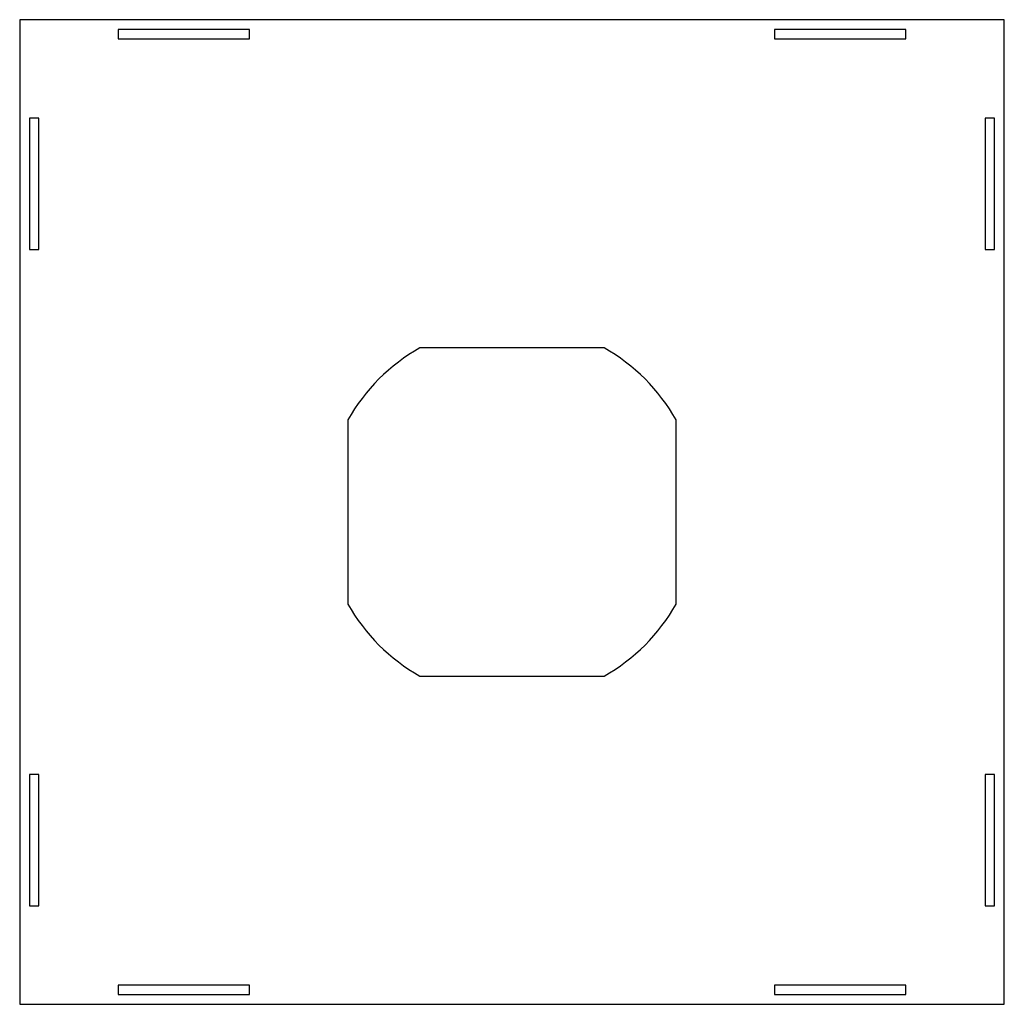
# Model space of a CAD drawing. Header units: millimetres. Extents: x -150 to 150, y -150 to 150.
import ezdxf

# ---------------------------------------------------------------- set-up
doc = ezdxf.new("R2010")
doc.units = ezdxf.units.MM

msp = doc.modelspace()

# ---------------------------------------------------------------- linework, layer by layer
at = {"color": 7, "linetype": 'Continuous', "lineweight": 25}
for p, q in [((-150, 150), (-150, -150)), ((150, 150), (-150, 150)), ((150, -150), (150, 150)), ((-80, 147), (-120, 147)), ((-120, 147), (-120, 144.2)), ((-80, 144.2), (-80, 147)), ((120, 147), (80, 147)), ((80, 147), (80, 144.2)), ((120, 144.2), (120, 147)), ((-120, 144.2), (-80, 144.2)), ((80, 144.2), (120, 144.2)), ((-144.2, 120), (-147, 120)), ((-147, 120), (-147, 80)), ((-144.2, 80), (-144.2, 120)), ((144.2, 120), (144.2, 80)), ((147, 120), (144.2, 120)), ((147, 80), (147, 120)), ((-147, 80), (-144.2, 80)), ((144.2, 80), (147, 80)), ((28.04, 50), (-28.04, 50)), ((-50, 28.04), (-50, -28.04)), ((50, -28.04), (50, 28.04)), ((-28.04, -50), (28.04, -50)), ((-144.2, -80), (-147, -80)), ((-147, -80), (-147, -120)), ((-144.2, -120), (-144.2, -80)), ((147, -80), (144.2, -80)), ((144.2, -80), (144.2, -120)), ((147, -120), (147, -80)), ((-147, -120), (-144.2, -120)), ((144.2, -120), (147, -120)), ((-80, -144.2), (-120, -144.2)), ((-120, -144.2), (-120, -147)), ((-120, -147), (-80, -147)), ((-80, -147), (-80, -144.2)), ((120, -144.2), (80, -144.2)), ((80, -144.2), (80, -147)), ((80, -147), (120, -147)), ((120, -147), (120, -144.2)), ((-150, -150), (150, -150))]:
    msp.add_line(p, q, dxfattribs=at)
for start, end in [(119.2868, 150.7132), (29.2868, 60.7132), (209.2868, 240.7132), (299.2868, 330.7132)]:
    msp.add_arc((0, 0), 57.33, start, end, dxfattribs=at)

doc.saveas('drawing.dxf')
